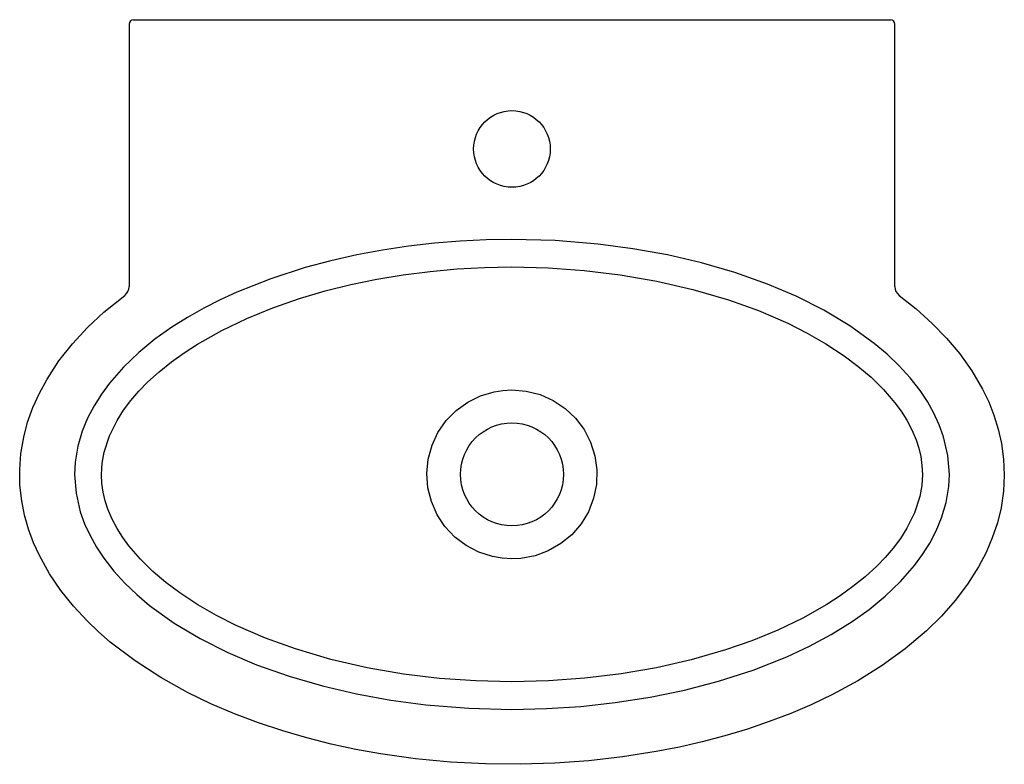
# Model space of a CAD drawing. Header units: millimetres. Extents: x -234.772 to -234.322, y 940.938 to 941.278.
import ezdxf

# ---------------------------------------------------------------- set-up
doc = ezdxf.new("R2010")
doc.units = ezdxf.units.MM
doc.layers.add('SANINDUSA', color=3, linetype='Continuous')

msp = doc.modelspace()

# ---------------------------------------------------------------- linework, layer by layer
at = {"layer": 'SANINDUSA'}
for p, q in [((-234.72177, 941.27579), (-234.72177, 941.156)), ((-234.71977, 941.27779), (-234.71677, 941.27779)), ((-234.71677, 941.27779), (-234.37712, 941.27779)), ((-234.37712, 941.27779), (-234.37412, 941.27779)), ((-234.37212, 941.156), (-234.37212, 941.27579))]:
    msp.add_line(p, q, dxfattribs=at)
at = {"layer": 'SANINDUSA', "flags": 128}
for points in [[(-234.54695, 941.17751), (-234.55875, 941.17732), (-234.57054, 941.17675), (-234.58236, 941.17579), (-234.59413, 941.17444), (-234.60603, 941.17266), (-234.61785, 941.17045), (-234.62964, 941.16779), (-234.64132, 941.16467), (-234.65707, 941.15959), (-234.67251, 941.15348), (-234.68018, 941.14996), (-234.68769, 941.14613), (-234.69509, 941.14195), (-234.70228, 941.13742), (-234.70999, 941.13193), (-234.71735, 941.12591), (-234.72434, 941.11924), (-234.73076, 941.11191), (-234.73444, 941.10692), (-234.73777, 941.10164), (-234.74071, 941.09601), (-234.74315, 941.09009), (-234.74519, 941.08313), (-234.74639, 941.07587), (-234.74667, 941.07029)], [(-234.34723, 941.07029), (-234.34723, 941.07029), (-234.34788, 941.07884), (-234.34985, 941.08739), (-234.35182, 941.09291), (-234.35427, 941.09824), (-234.35723, 941.10349), (-234.36057, 941.10851), (-234.36516, 941.11438), (-234.37018, 941.11989), (-234.37567, 941.12514), (-234.38148, 941.13005), (-234.39269, 941.13814), (-234.40456, 941.14524), (-234.41721, 941.15161), (-234.43026, 941.15714), (-234.44521, 941.16242), (-234.46046, 941.16683), (-234.47592, 941.17043), (-234.49171, 941.17328), (-234.50761, 941.17538), (-234.52722, 941.17698), (-234.54695, 941.17751)], [(-234.73437, 941.07029), (-234.73437, 941.07029), (-234.73407, 941.07538), (-234.73316, 941.08047), (-234.73077, 941.08785), (-234.72725, 941.09495), (-234.7243, 941.0996), (-234.72097, 941.10403), (-234.7173, 941.10829), (-234.71336, 941.11233), (-234.70807, 941.11713), (-234.70247, 941.12162), (-234.69659, 941.12583), (-234.69049, 941.12977), (-234.67946, 941.13598), (-234.668, 941.14147), (-234.65609, 941.14632), (-234.64391, 941.15055), (-234.6323, 941.15398), (-234.62055, 941.1569), (-234.60861, 941.15936), (-234.59658, 941.16136), (-234.58426, 941.16294), (-234.5719, 941.16406), (-234.55943, 941.16474), (-234.54695, 941.16496)], [(-234.54695, 941.16496), (-234.53043, 941.16457), (-234.51394, 941.16338), (-234.49754, 941.16139), (-234.48086, 941.15851), (-234.46436, 941.15471), (-234.44813, 941.14995), (-234.43441, 941.14502), (-234.42102, 941.13924), (-234.41216, 941.13478), (-234.40355, 941.12985), (-234.39526, 941.12441), (-234.38897, 941.11972), (-234.38299, 941.11464), (-234.37728, 941.10903), (-234.37207, 941.10296), (-234.36923, 941.09907), (-234.36666, 941.095), (-234.36436, 941.09064), (-234.36244, 941.0861), (-234.36121, 941.08232), (-234.3603, 941.07845), (-234.35972, 941.07439), (-234.35952, 941.07029), (-234.35952, 941.07029)], [(-234.37013, 941.152), (-234.3624, 941.14584), (-234.35503, 941.1392), (-234.34853, 941.1325), (-234.34246, 941.12527), (-234.33695, 941.11753), (-234.33208, 941.10922), (-234.32927, 941.10337), (-234.32685, 941.09727), (-234.32489, 941.09097), (-234.32342, 941.08445), (-234.32244, 941.0773), (-234.32213, 941.06997), (-234.32251, 941.06257), (-234.32361, 941.0551), (-234.32529, 941.04816), (-234.3276, 941.04128), (-234.33048, 941.03458), (-234.33391, 941.02803), (-234.33887, 941.02019), (-234.34455, 941.0127), (-234.35082, 941.00562), (-234.35765, 940.99892), (-234.36745, 940.99062), (-234.37792, 940.98305), (-234.38905, 940.9761), (-234.40063, 940.96983), (-234.41006, 940.96533), (-234.41968, 940.96122), (-234.4295, 940.95746), (-234.43947, 940.95407), (-234.44971, 940.95099), (-234.46005, 940.94826), (-234.47052, 940.94585), (-234.48107, 940.94378), (-234.4964, 940.94136), (-234.51185, 940.93959), (-234.52744, 940.93847), (-234.54309, 940.93799), (-234.55907, 940.93816), (-234.57505, 940.93901), (-234.59106, 940.94054), (-234.60703, 940.94278), (-234.61828, 940.94481), (-234.62946, 940.94721), (-234.6406, 940.95), (-234.65164, 940.9532), (-234.66273, 940.95687), (-234.67367, 940.961), (-234.68449, 940.96563), (-234.69509, 940.97077), (-234.70727, 940.97754), (-234.71902, 940.98514), (-234.73034, 940.99376), (-234.73575, 940.99846), (-234.74093, 941.00342), (-234.74715, 941.0101), (-234.75294, 941.01729), (-234.75816, 941.02497), (-234.76275, 941.0332), (-234.76543, 941.03912), (-234.76771, 941.04528), (-234.76952, 941.05164), (-234.77082, 941.0582), (-234.7716, 941.0653), (-234.77173, 941.07257), (-234.77117, 941.07988), (-234.76991, 941.08723), (-234.7681, 941.09406), (-234.7657, 941.10081), (-234.76274, 941.10739), (-234.75925, 941.11381), (-234.75384, 941.12205), (-234.74764, 941.1299), (-234.7408, 941.13729), (-234.73335, 941.14425), (-234.72376, 941.152)], [(-234.54695, 941.03174), (-234.55142, 941.03199), (-234.5559, 941.03276), (-234.56203, 941.03474), (-234.56792, 941.0378), (-234.57305, 941.04168), (-234.57758, 941.04652), (-234.5811, 941.05187), (-234.58375, 941.05793), (-234.5853, 941.06416), (-234.58578, 941.07076), (-234.58517, 941.07717), (-234.58343, 941.08356), (-234.58073, 941.08938), (-234.57697, 941.09482), (-234.57248, 941.0994), (-234.56713, 941.10326), (-234.56138, 941.1061), (-234.55506, 941.108), (-234.55104, 941.10863), (-234.54695, 941.10884), (-234.54051, 941.10831), (-234.53407, 941.10668), (-234.52817, 941.10407), (-234.52264, 941.10041), (-234.51796, 941.09601), (-234.51397, 941.09073), (-234.51103, 941.08503), (-234.50904, 941.07874), (-234.50816, 941.07236), (-234.50837, 941.06574), (-234.50966, 941.05944), (-234.51206, 941.05327), (-234.51537, 941.04777), (-234.51968, 941.04277), (-234.52463, 941.03869), (-234.53036, 941.0354), (-234.53638, 941.03318), (-234.54287, 941.03195), (-234.54695, 941.03174)], [(-234.74667, 941.07029), (-234.74667, 941.07029), (-234.74601, 941.06173), (-234.74404, 941.05318), (-234.74207, 941.04768), (-234.73962, 941.04233), (-234.73667, 941.03709), (-234.73332, 941.03206), (-234.72874, 941.0262), (-234.72371, 941.02068), (-234.71822, 941.01544), (-234.7124, 941.01052), (-234.70123, 941.00246), (-234.68932, 940.99533), (-234.67669, 940.98897), (-234.66361, 940.98343), (-234.64867, 940.97815), (-234.63344, 940.97374), (-234.61796, 940.97015), (-234.6022, 940.9673), (-234.58628, 940.96519), (-234.56667, 940.9636), (-234.54695, 940.96307)], [(-234.54695, 940.97561), (-234.56348, 940.97601), (-234.57998, 940.9772), (-234.5964, 940.97919), (-234.61309, 940.98208), (-234.6296, 940.98588), (-234.64585, 940.99065), (-234.65956, 940.99559), (-234.67294, 941.00137), (-234.68179, 941.00583), (-234.6904, 941.01076), (-234.69868, 941.01619), (-234.70495, 941.02088), (-234.71092, 941.02595), (-234.71662, 941.03155), (-234.72182, 941.03761), (-234.72466, 941.0415), (-234.72723, 941.04557), (-234.72953, 941.04993), (-234.73145, 941.05446), (-234.73268, 941.05825), (-234.73359, 941.06212), (-234.73417, 941.06619), (-234.73437, 941.07029), (-234.73437, 941.07029)], [(-234.54695, 940.96307), (-234.53118, 940.96341), (-234.51543, 940.96443), (-234.49976, 940.96614), (-234.48387, 940.96861), (-234.46812, 940.97185), (-234.45257, 940.97591), (-234.43679, 940.981), (-234.42138, 940.9871), (-234.41115, 940.99188), (-234.4012, 940.99722), (-234.3916, 941.00316), (-234.38387, 941.00866), (-234.37653, 941.01467), (-234.36951, 941.02138), (-234.36312, 941.02868), (-234.35944, 941.03368), (-234.35612, 941.03894), (-234.35317, 941.04459), (-234.35074, 941.05049), (-234.3487, 941.05744), (-234.3475, 941.0647), (-234.34723, 941.07029)], [(-234.35952, 941.07029), (-234.35952, 941.07029), (-234.35982, 941.06524), (-234.36071, 941.06019), (-234.36308, 941.05281), (-234.36659, 941.0457), (-234.36954, 941.04106), (-234.37283, 941.03665), (-234.37649, 941.03239), (-234.38041, 941.02837), (-234.38568, 941.02357), (-234.39123, 941.0191), (-234.39709, 941.01489), (-234.40315, 941.01097), (-234.41415, 941.00475), (-234.42553, 940.99927), (-234.4374, 940.9944), (-234.44951, 940.99018), (-234.46514, 940.98566), (-234.48102, 940.98204), (-234.49706, 940.97925), (-234.51362, 940.97722), (-234.53027, 940.97602), (-234.54695, 940.97561)]]:
    msp.add_lwpolyline(points, dxfattribs=at)
at = {"layer": 'SANINDUSA'}
for centre, radius in [((-234.54695, 941.21879), 0.0175), ((-234.54695, 941.07029), 0.0235)]:
    msp.add_circle(centre, radius, dxfattribs=at)
for centre, radius, start, end in [((-234.71977, 941.27579), 0.002, 90, 180), ((-234.37412, 941.27579), 0.002, 0, 90), ((-234.72675, 941.15599), 0.00499, 306.8181, 0.0398), ((-234.36714, 941.15599), 0.00499, 179.9602, 233.1819)]:
    msp.add_arc(centre, radius, start, end, dxfattribs=at)

doc.saveas('drawing.dxf')
